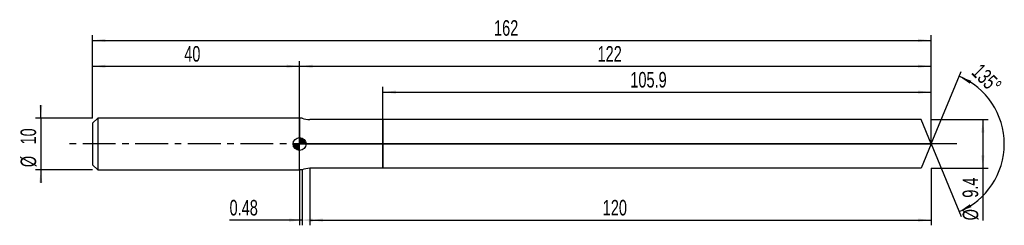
# Model space of a CAD drawing. Extents: x -14 to 176, y -16 to 24.
import ezdxf
from ezdxf.enums import TextEntityAlignment as Align

# ---------------------------------------------------------------- set-up
doc = ezdxf.new("R2010")
doc.units = 0
doc.linetypes.add('CENTER', pattern=[10.16, 6.35, -1.27, 1.27, -1.27])
doc.layers.get('0').update_dxf_attribs({"linetype": 'CONTINUOUS'})
for name, color, linetype in [('1', 4, 'CONTINUOUS'), ('2', 7, 'CONTINUOUS'), ('4', 2, 'CENTER'), ('CUT', 1, 'CONTINUOUS'), ('NOCUT', 7, 'CONTINUOUS'), ('SK1', 4, 'CONTINUOUS'), ('SK2', 7, 'CONTINUOUS'), ('SK4', 2, 'CENTER')]:
    doc.layers.add(name, color=color, linetype=linetype)
doc.dimstyles.new('SLDDIMSTYLE0', dxfattribs={"dimtxt": 3, "dimasz": 2.5, "dimexe": 0, "dimexo": 0.0625, "dimgap": 0.75, "dimtad": 1, "dimrnd": 1e-09, "dimzin": 12, "dimsah": 1, "dimcen": 0.09, "dimazin": 3, "dimtfac": 1, "dimtofl": 0, "dimtmove": 0, "dimatfit": 3})
doc.dimstyles.new('SLDDIMSTYLE1', dxfattribs={"dimtxt": 3, "dimasz": 2.5, "dimexe": 0, "dimexo": 0.0625, "dimgap": 0.75, "dimtad": 1, "dimrnd": 1e-09, "dimsah": 1, "dimcen": 0.09, "dimazin": 3, "dimtfac": 1, "dimtofl": 0, "dimtmove": 0, "dimatfit": 3})
doc.dimstyles.new('SLDDIMSTYLE2', dxfattribs={"dimtxt": 3, "dimasz": 2.5, "dimexe": 0, "dimexo": 0.0625, "dimgap": 0.75, "dimtad": 1, "dimzin": 12, "dimsah": 1, "dimcen": 0.09, "dimazin": 3, "dimtfac": 1, "dimtofl": 0, "dimtmove": 0, "dimatfit": 3})
doc.dimstyles.new('SLDDIMSTYLE3', dxfattribs={"dimtxt": 3, "dimasz": 2.5, "dimexe": 0, "dimexo": 0.0625, "dimgap": 0.75, "dimtad": 1, "dimrnd": 1e-09, "dimzin": 12, "dimsah": 1, "dimcen": 0.09, "dimazin": 3, "dimtfac": 1, "dimtmove": 0, "dimatfit": 3})

# ---------------------------------------------------------------- blocks, each defined once
blk = doc.blocks.new('_D')
at = {"layer": '2'}
for p, q in [((42, -4.7), (42, -15.7)), ((162, -4.7), (162, -15.7)), ((42, -14.7), (162, -14.7))]:
    blk.add_line(p, q, dxfattribs=at)
for points in [[(42, -14.7), (44.5, -15.01), (44.5, -14.39)], [(162, -14.7), (159.5, -14.39), (159.5, -15.01)]]:
    blk.add_solid(points, dxfattribs=at)
at = {"layer": '2', "width": 0.7}
blk.add_text('120', height=3, dxfattribs=at).set_placement((98.56, -14.7), align=Align.BOTTOM_LEFT)
blk = doc.blocks.new('_D_1')
at = {"layer": '2'}
for p, q in [((162, 4.7), (173, 4.7)), ((172, 4.7), (172, -4.7)), ((162, -4.7), (173, -4.7)), ((172, -4.7), (172, -14.75))]:
    blk.add_line(p, q, dxfattribs=at)
for points in [[(172, 4.7), (171.69, 2.2), (172.31, 2.2)], [(172, -4.7), (172.31, -2.2), (171.69, -2.2)]]:
    blk.add_solid(points, dxfattribs=at)
at = {"layer": '2', "width": 0.7}
for s, p in [('9.4', (171.99, -10.38)), ('%%c', (172, -14.75))]:
    blk.add_text(s, height=3, rotation=90, dxfattribs=at).set_placement(p, align=Align.BOTTOM_LEFT)
blk = doc.blocks.new('_D_2')
at = {"layer": '2'}
for p, q in [((40, -5), (40, -15.7)), ((40.48, -5), (40.48, -15.7)), ((40, -14.7), (26.47, -14.7)), ((40.48, -14.7), (40, -14.7))]:
    blk.add_line(p, q, dxfattribs=at)
for points in [[(40.48, -14.7), (37.98, -14.39), (37.98, -15.01)], [(40, -14.7), (42.5, -15.01), (42.5, -14.39)]]:
    blk.add_solid(points, dxfattribs=at)
at = {"layer": '2', "width": 0.7}
blk.add_text('0.48', height=3, dxfattribs=at).set_placement((26.47, -14.7), align=Align.BOTTOM_LEFT)
blk = doc.blocks.new('_D_3')
at = {"layer": '2'}
for p, q in [((56.1, 4.7), (56.1, 11)), ((56.1, 10), (162, 10)), ((162, 4.7), (162, 11))]:
    blk.add_line(p, q, dxfattribs=at)
for points in [[(56.1, 10), (58.6, 9.69), (58.6, 10.31)], [(162, 10), (159.5, 10.31), (159.5, 9.69)]]:
    blk.add_solid(points, dxfattribs=at)
at = {"layer": '2', "width": 0.7}
blk.add_text('105.9', height=3, dxfattribs=at).set_placement((103.89, 10), align=Align.BOTTOM_LEFT)
blk = doc.blocks.new('_D_4')
at = {"layer": '2'}
for q in [(167.79, 13.99), (167.79, -13.99)]:
    blk.add_line((162, 0), q, dxfattribs=at)
blk.add_arc((162, 0), 14.14, 292.4916, 67.5084, dxfattribs=at)
for points in [[(167.41, 13.07), (169.48, 11.64), (169.77, 12.19)], [(167.41, -13.07), (169.77, -12.19), (169.48, -11.64)]]:
    blk.add_solid(points, dxfattribs=at)
at = {"layer": '2', "width": 0.7}
blk.add_text('135°', height=3, rotation=-45, dxfattribs=at).set_placement((168.99, 13.01), align=Align.BOTTOM_LEFT)
blk = doc.blocks.new('_D_5')
at = {"layer": 'SK2'}
for p, q in [((0, 5), (0, 21)), ((162, 5), (162, 21)), ((0, 20), (162, 20))]:
    blk.add_line(p, q, dxfattribs=at)
for points in [[(0, 20), (2.5, 19.69), (2.5, 20.31)], [(162, 20), (159.5, 20.31), (159.5, 19.69)]]:
    blk.add_solid(points, dxfattribs=at)
at = {"layer": 'SK2', "width": 0.7}
blk.add_text('162', height=3, dxfattribs=at).set_placement((77.56, 20), align=Align.BOTTOM_LEFT)
blk = doc.blocks.new('_D_6')
at = {"layer": 'SK2'}
for p, q in [((0, 5), (0, 16)), ((40, 5), (40, 16)), ((0, 15), (40, 15))]:
    blk.add_line(p, q, dxfattribs=at)
for points in [[(0, 15), (2.5, 14.69), (2.5, 15.31)], [(40, 15), (37.5, 15.31), (37.5, 14.69)]]:
    blk.add_solid(points, dxfattribs=at)
at = {"layer": 'SK2', "width": 0.7}
blk.add_text('40', height=3, dxfattribs=at).set_placement((17.71, 15), align=Align.BOTTOM_LEFT)
blk = doc.blocks.new('_D_7')
at = {"layer": 'SK2'}
for p, q in [((40, 0), (40, 16)), ((162, 0), (162, 16)), ((40, 15), (162, 15))]:
    blk.add_line(p, q, dxfattribs=at)
for points in [[(40, 15), (42.5, 14.69), (42.5, 15.31)], [(162, 15), (159.5, 15.31), (159.5, 14.69)]]:
    blk.add_solid(points, dxfattribs=at)
at = {"layer": 'SK2', "width": 0.7}
blk.add_text('122', height=3, dxfattribs=at).set_placement((97.56, 15), align=Align.BOTTOM_LEFT)
blk = doc.blocks.new('_D_8')
at = {"layer": 'SK2'}
for p, q in [((-10, 5), (-10, 7.5)), ((0, 5), (-11, 5)), ((-10, 5), (-10, -5)), ((0, -5), (-11, -5)), ((-10, -5), (-10, -7.5))]:
    blk.add_line(p, q, dxfattribs=at)
for points in [[(-10, 5), (-9.69, 7.5), (-10.31, 7.5)], [(-10, -5), (-10.31, -7.5), (-9.69, -7.5)]]:
    blk.add_solid(points, dxfattribs=at)
at = {"layer": 'SK2', "width": 0.7}
for s, p in [('10', (-10.01, -0.1)), ('%%c', (-10, -4.48))]:
    blk.add_text(s, height=3, rotation=90, dxfattribs=at).set_placement(p, align=Align.BOTTOM_LEFT)
blk = doc.blocks.new('*U11')
at = {"color": 0, "linetype": 'CONTINUOUS'}
for points in [[(0, 0), (0, 1.25), (0.24, 0)], [(0.24, 0), (0, 1.25), (0.24, 1.23)], [(0.24, 0), (0.24, 1.23), (0.48, 0)], [(0.48, 0), (0.24, 1.23), (0.48, 1.15)], [(0.48, 0), (0.48, 1.15), (0.69, 0)], [(0.69, 0), (0.48, 1.15), (0.69, 1.04)], [(0.69, 0), (0.69, 1.04), (0.88, 0)], [(0.88, 0), (0.69, 1.04), (0.88, 0.88)], [(0.88, 0), (0.88, 0.88), (1.04, 0)], [(1.04, 0), (0.88, 0.88), (1.04, 0.69)], [(1.04, 0), (1.04, 0.69), (1.15, 0)], [(1.15, 0), (1.04, 0.69), (1.15, 0.48)], [(1.15, 0), (1.15, 0.48), (1.23, 0)], [(1.23, 0), (1.15, 0.48), (1.23, 0.24)], [(1.23, 0), (1.23, 0.24), (1.25, 0)]]:
    blk.add_solid(points, dxfattribs=at)
blk = doc.blocks.new('*U12')
at = {"color": 0, "linetype": 'CONTINUOUS'}
for points in [[(-1.23, -0.22), (-1.25, 0), (-1.23, 0)], [(-1.23, -0.22), (-1.23, 0), (-1.17, -0.43)], [(-1.17, -0.43), (-1.23, 0), (-1.17, 0)], [(-1.17, -0.43), (-1.17, 0), (-1.08, -0.62)], [(-1.08, -0.62), (-1.17, 0), (-1.08, 0)], [(-1.08, -0.62), (-1.08, 0), (-0.96, -0.8)], [(-0.96, -0.8), (-1.08, 0), (-0.96, 0)], [(-0.96, -0.8), (-0.96, 0), (-0.8, -0.96)], [(-0.8, -0.96), (-0.96, 0), (-0.8, 0)], [(-0.8, -0.96), (-0.8, 0), (-0.62, -1.08)], [(-0.62, -1.08), (-0.8, 0), (-0.62, 0)], [(-0.62, -1.08), (-0.62, 0), (-0.43, -1.17)], [(-0.43, -1.17), (-0.62, 0), (-0.43, 0)], [(-0.43, -1.17), (-0.43, 0), (-0.22, -1.23)], [(-0.22, -1.23), (-0.43, 0), (-0.22, 0)], [(-0.22, -1.23), (-0.22, 0), (0, -1.25)], [(0, -1.25), (-0.22, 0), (0, 0)]]:
    blk.add_solid(points, dxfattribs=at)
blk = doc.blocks.new('SW_DOWELSYMBOL_0')
at = {"layer": 'SK1', "color": 0}
blk.add_circle((0, 0), 1.25, dxfattribs=at)
at = {"color": 0, "linetype": 'CONTINUOUS'}
for name in ['*U12', '*U11']:
    blk.add_blockref(name, (0, 0), dxfattribs=at)

msp = doc.modelspace()

# ---------------------------------------------------------------- linework, layer by layer
at = {"layer": '1'}
for p, q in [((40.48, 5), (40, 5)), ((40, 5), (40, 0)), ((56.1, 4.7), (42, 4.7)), ((160.054, 4.7), (56.1, 4.7)), ((56.1, 4.7), (56.1, 0)), ((56.1, 0), (56.1, 4.7)), ((162, 0), (160.054, 4.7)), ((40, -5), (40, 0)), ((56.1, -4.7), (56.1, 0)), ((56.1, 0), (56.1, -4.7)), ((162, 0), (160.054, -4.7)), ((40.48, -5), (40, -5)), ((56.1, -4.7), (42, -4.7)), ((160.054, -4.7), (56.1, -4.7))]:
    msp.add_line(p, q, dxfattribs=at)
for centre, start, end in [((42, 8.7), 247.66835, 270), ((42, -8.7), 90, 112.33165)]:
    msp.add_arc(centre, 4, start, end, dxfattribs=at)
at = {"layer": '4'}
msp.add_line((162, 0), (40, 0), dxfattribs=at)
at = {"layer": 'CUT'}
for p, q in [((160.054, 4.7), (56.1, 4.7)), ((56.1, 4.7), (56.1, 0)), ((162, 0), (160.054, 4.7)), ((56.1, 0), (162, 0))]:
    msp.add_line(p, q, dxfattribs=at)
at = {"layer": 'NOCUT'}
for p, q in [((40.48, 5), (40, 5)), ((40, 5), (40, 0)), ((56.1, 4.7), (42, 4.7)), ((56.1, 0), (56.1, 4.7)), ((40, 0), (56.1, 0))]:
    msp.add_line(p, q, dxfattribs=at)
msp.add_arc((42, 8.7), 4, 247.66835, 270, dxfattribs=at)
at = {"layer": 'SK1'}
for p, q in [((1, 5), (0, 4)), ((0, 4), (0, 0)), ((40, 5), (1, 5)), ((1, 5), (1, -5)), ((0, 0), (0, -4)), ((0, -4), (1, -5)), ((1, -5), (40, -5))]:
    msp.add_line(p, q, dxfattribs=at)
msp.add_circle((40, 0), 1.25, dxfattribs=at)
at = {"layer": 'SK4'}
msp.add_line((167, 0), (-5, 0), dxfattribs=at)

# ---------------------------------------------------------------- block references
at = {"layer": 'SK1'}
msp.add_blockref('SW_DOWELSYMBOL_0', (40, 0), dxfattribs=at)

# ---------------------------------------------------------------- texts
at = {"layer": 'SK2', "width": 0.7}
msp.add_text('AP1', height=0.05, dxfattribs=at).set_placement((40, -0.018), align=Align.BOTTOM_LEFT)

# ---------------------------------------------------------------- dimensions: what is measured, and where the dimension line sits
at = {"layer": '2'}
dim = msp.add_angular_dim_2l(base=(176.142, 0), line1=((162, 0), (160.054, 4.7)), line2=((160.054, -4.7), (162, 0)), dimstyle='SLDDIMSTYLE2', dxfattribs=at)
dim.commit()
dim.dimension.update_dxf_attribs({"geometry": '_D_4', "text_midpoint": (172, 10), "dimtype": 162})
for base, p1, p2, dimstyle, picture, middle in [((162, 10), (56.1, 4.7), (162, 4.7), 'SLDDIMSTYLE0', '_D_3', (109.05, 10)), ((40, -14.7), (40.48, -5), (40, -5), 'SLDDIMSTYLE1', '_D_2', (30.48, -14.7)), ((162, -14.7), (42, -4.7), (162, -4.7), 'SLDDIMSTYLE0', '_D', (102, -14.7))]:
    dim = msp.add_linear_dim(base=base, p1=p1, p2=p2, dimstyle=dimstyle, dxfattribs=at)
    dim.commit()
    dim.dimension.update_dxf_attribs({"geometry": picture, "text_midpoint": middle, "dimtype": 160})
dim = msp.add_linear_dim(base=(172, -4.7), p1=(162, 4.7), p2=(162, -4.7), angle=90, text='%%c<>', dimstyle='SLDDIMSTYLE0', dxfattribs=at)
dim.commit()
dim.dimension.update_dxf_attribs({"geometry": '_D_1', "text_midpoint": (172, -9.7), "dimtype": 160})
at = {"layer": 'SK2'}
for base, p1, p2, picture, middle in [((162, 20), (0, 5), (162, 5), '_D_5', (81, 20)), ((40, 15), (0, 5), (40, 5), '_D_6', (20, 15)), ((162, 15), (40, 0), (162, 0), '_D_7', (101, 15))]:
    dim = msp.add_linear_dim(base=base, p1=p1, p2=p2, dimstyle='SLDDIMSTYLE0', dxfattribs=at)
    dim.commit()
    dim.dimension.update_dxf_attribs({"geometry": picture, "text_midpoint": middle, "dimtype": 160})
dim = msp.add_linear_dim(base=(-10, -5), p1=(0, 5), p2=(0, -5), angle=90, text='%%c<>', dimstyle='SLDDIMSTYLE3', dxfattribs=at)
dim.commit()
dim.dimension.update_dxf_attribs({"geometry": '_D_8', "text_midpoint": (-10, 0), "dimtype": 160})

doc.saveas('drawing.dxf')
